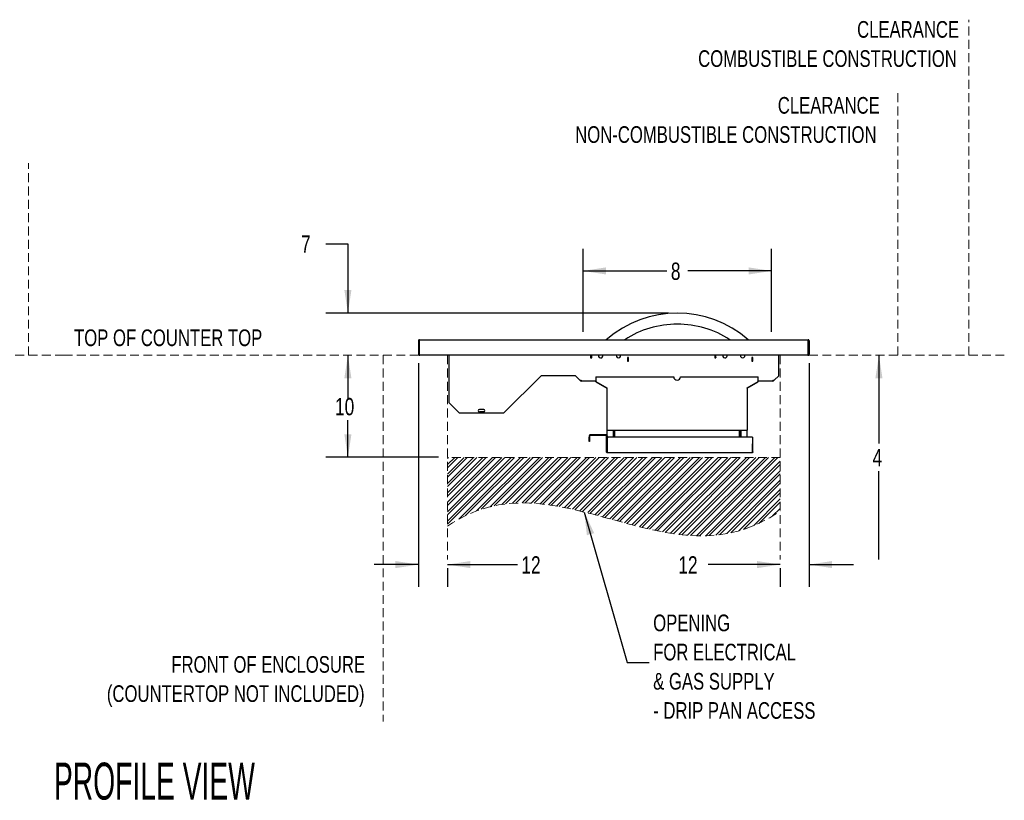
# Model space of a CAD drawing. Header units: inches. Extents: x 38 to 161, y 20 to 119.
# Tile 11 of 27: x 94 to 161, y 20 to 72. Entities that reach past the tile are written whole.
import ezdxf

# ---------------------------------------------------------------- set-up
doc = ezdxf.new("R2010")
doc.units = ezdxf.units.IN
doc.header["$LTSCALE"] = 12
doc.header["$MEASUREMENT"] = 0
doc.linetypes.add('HIDDEN', pattern=[0.075, 0.05, -0.025])
doc.layers.add('FORMAT', color=7, linetype='Continuous')
doc.styles.add('SLDTEXTSTYLE0', font='TXT', dxfattribs={"width": 0.75})
doc.styles.add('SLDTEXTSTYLE1', font='TXT', dxfattribs={"width": 0.571429})
doc.dimstyles.new('SLDDIMSTYLE0', dxfattribs={"dimtxt": 1.17, "dimasz": 1.56, "dimexe": 0, "dimexo": 0.0625, "dimgap": 0.2925, "dimtad": 0, "dimtih": 1, "dimtoh": 1, "dimdec": 3, "dimlfac": 0.833333, "dimrnd": 1e-09, "dimzin": 12, "dimdsep": 46, "dimlunit": 5, "dimtxsty": 'SLDTEXTSTYLE0', "dimsah": 1, "dimcen": 0.09, "dimadec": 0, "dimazin": 3, "dimtfac": 1, "dimtdec": 3, "dimtofl": 0, "dimtmove": 0, "dimatfit": 3, "dimfxl": 0, "dimfrac": 2, "dimtolj": 1, "dimtzin": 12, "dimarcsym": 0})
doc.dimstyles.new('SLDDIMSTYLE1', dxfattribs={"dimtxt": 1.17, "dimasz": 1.56, "dimexe": 0, "dimexo": 0.0625, "dimgap": 0.2925, "dimtad": 0, "dimtih": 1, "dimtoh": 1, "dimdec": 3, "dimlfac": 0.833333, "dimrnd": 1e-09, "dimzin": 12, "dimdsep": 46, "dimlunit": 5, "dimtxsty": 'SLDTEXTSTYLE0', "dimsah": 1, "dimcen": 0.09, "dimadec": 0, "dimazin": 3, "dimtfac": 1, "dimtdec": 3, "dimtmove": 0, "dimatfit": 0, "dimfxl": 0, "dimfrac": 2, "dimtolj": 1, "dimtzin": 12, "dimarcsym": 0})
doc.dimstyles.new('SLDDIMSTYLE2', dxfattribs={"dimtxt": 0.18, "dimasz": 1.56, "dimexe": 0, "dimexo": 0.0625, "dimgap": 0, "dimtad": 0, "dimtih": 1, "dimtoh": 1, "dimdec": 0, "dimrnd": 1e-09, "dimzin": 0, "dimdsep": 46, "dimlunit": 5, "dimtxsty": 'Standard', "dimsah": 1, "dimcen": 0.09, "dimadec": 0, "dimazin": 0, "dimtfac": 1.56, "dimtdec": 0, "dimtofl": 0, "dimtmove": 0, "dimatfit": 3, "dimfxl": 0, "dimfrac": 2, "dimtolj": 1, "dimtzin": 0, "dimarcsym": 0})
doc.dimstyles.new('SLDDIMSTYLE3', dxfattribs={"dimtxt": 1.17, "dimasz": 1.56, "dimexe": 0, "dimexo": 0.0625, "dimgap": 0.2925, "dimtad": 0, "dimtih": 1, "dimtoh": 1, "dimdec": 3, "dimlfac": 0.833333, "dimrnd": 1e-09, "dimzin": 12, "dimdsep": 46, "dimlunit": 5, "dimtxsty": 'SLDTEXTSTYLE0', "dimblk1": 'NONE', "dimsah": 1, "dimcen": 0.09, "dimse2": 1, "dimadec": 0, "dimazin": 3, "dimtfac": 1, "dimtdec": 3, "dimtofl": 0, "dimtmove": 0, "dimatfit": 3, "dimldrblk": 'NONE', "dimfxl": 0, "dimfrac": 2, "dimtolj": 1, "dimtzin": 12, "dimarcsym": 0})
doc.dimstyles.new('SLDDIMSTYLE4', dxfattribs={"dimtxt": 1.17, "dimasz": 1.56, "dimexe": 0, "dimexo": 0.0625, "dimgap": 0.2925, "dimtad": 0, "dimtih": 1, "dimtoh": 1, "dimdec": 3, "dimlfac": 0.833333, "dimrnd": 1e-09, "dimzin": 12, "dimdsep": 46, "dimlunit": 5, "dimtxsty": 'SLDTEXTSTYLE0', "dimsah": 1, "dimcen": 0.09, "dimse2": 1, "dimadec": 0, "dimazin": 3, "dimtfac": 1, "dimtdec": 3, "dimtmove": 0, "dimatfit": 0, "dimfxl": 0, "dimfrac": 2, "dimtolj": 1, "dimtzin": 12, "dimarcsym": 0})

# ---------------------------------------------------------------- blocks, each defined once
blk = doc.blocks.new('SW_HATCH_1')
at = {"color": 0, "linetype": 'Continuous', "lineweight": 18}
for p, q in [((0, 0), (-0.494, -0.494)), ((0.636, 0), (-0.494, -1.131)), ((1.909, 0), (-0.494, -2.404)), ((2.546, 0), (-0.494, -3.04)), ((3.182, 0), (-0.494, -3.676)), ((3.818, 0), (-0.494, -4.313)), ((-0.424, 0), (-0.494, -0.07)), ((0.212, 0), (-0.494, -0.706)), ((0.849, 0), (-0.494, -1.343)), ((4.455, 0), (0.286, -4.169)), ((4.667, 0), (0.729, -3.938)), ((10.394, 0), (7.07, -3.324)), ((11.031, 0), (7.603, -3.428)), ((11.667, 0), (8.125, -3.543)), ((12.304, 0), (8.638, -3.666)), ((12.94, 0), (9.146, -3.795)), ((13.364, 0), (9.481, -3.883)), ((15.91, 0), (11.48, -4.43)), ((16.546, 0), (11.982, -4.564)), ((17.183, 0), (12.489, -4.694)), ((17.819, 0), (13.002, -4.817)), ((18.455, 0), (13.522, -4.933)), ((19.092, 0), (14.053, -5.039)), ((19.728, 0), (14.596, -5.132)), ((20.365, 0), (15.156, -5.209)), ((21.001, 0), (15.735, -5.266)), ((21.637, 0), (16.339, -5.299)), ((1.273, 0), (-0.494, -1.767)), ((1.485, 0), (-0.494, -1.979)), ((2.121, 0), (-0.494, -2.616)), ((2.758, 0), (-0.494, -3.252)), ((3.394, 0), (-0.494, -3.888)), ((4.031, 0), (-0.494, -4.525)), ((5.091, 0), (1.471, -3.62)), ((5.303, 0), (1.797, -3.506)), ((5.728, 0), (2.391, -3.337)), ((5.94, 0), (2.666, -3.274)), ((6.364, 0), (3.183, -3.181)), ((6.576, 0), (3.428, -3.148)), ((7, 0), (3.897, -3.104)), ((7.212, 0), (4.122, -3.09)), ((7.637, 0), (4.557, -3.08)), ((7.849, 0), (4.768, -3.081)), ((8.273, 0), (5.179, -3.095)), ((8.485, 0), (5.379, -3.107)), ((8.91, 0), (5.77, -3.139)), ((9.122, 0), (5.962, -3.159)), ((9.546, 0), (6.339, -3.207)), ((9.758, 0), (6.525, -3.233)), ((10.182, 0), (6.89, -3.292)), ((10.819, 0), (7.427, -3.392)), ((11.455, 0), (7.952, -3.503)), ((12.092, 0), (8.468, -3.624)), ((12.728, 0), (9.009, -3.719)), ((13.576, 0), (9.648, -3.928)), ((14.001, 0), (9.982, -4.019)), ((14.213, 0), (10.148, -4.064)), ((14.637, 0), (10.481, -4.156)), ((14.849, 0), (10.647, -4.202)), ((15.274, 0), (10.98, -4.294)), ((15.486, 0), (11.146, -4.339)), ((16.122, 0), (11.647, -4.475)), ((16.758, 0), (12.151, -4.608)), ((17.395, 0), (12.659, -4.736)), ((18.031, 0), (13.174, -4.857)), ((18.668, 0), (13.698, -4.97)), ((19.304, 0), (14.233, -5.071)), ((19.94, 0), (14.781, -5.159)), ((20.577, 0), (15.346, -5.231)), ((21.213, 0), (15.933, -5.28)), ((21.85, 0), (16.547, -5.303)), ((22.006, -0.268), (16.975, -5.299)), ((22.006, -0.48), (17.196, -5.29)), ((22.006, -0.905), (17.654, -5.256)), ((22.006, -1.117), (17.893, -5.23)), ((22.006, -1.541), (18.393, -5.154)), ((22.006, -1.753), (18.656, -5.103)), ((22.006, -2.177), (19.218, -4.965)), ((22.006, -2.39), (19.522, -4.873)), ((22.006, -2.814), (20.191, -4.628)), ((22.006, -3.026), (20.571, -4.461)), ((22.006, -3.45), (21.493, -3.963))]:
    blk.add_line(p, q, dxfattribs=at)
blk = doc.blocks.new('_D_8')
at = {"layer": 'FORMAT'}
for p, q in [((152.191, 49.574), (152.191, 43.621)), ((152.191, 35.777), (152.191, 41.73))]:
    blk.add_line(p, q, dxfattribs=at)
blk.add_solid([(152.191, 49.574), (151.951, 48.014), (152.431, 48.014)], dxfattribs=at)
at = {"layer": 'FORMAT', "insert": (151.754, 43.238), "char_height": 1.17, "attachment_point": 1, "style": 'SLDTEXTSTYLE0'}
blk.add_mtext('4', dxfattribs=at)
blk = doc.blocks.new('_None')
blk = doc.blocks.new('_D_9')
at = {"layer": 'FORMAT'}
for p, q in [((121.066, 49.044), (121.066, 33.93)), ((121.066, 35.43), (118.066, 35.43)), ((123.016, 35.43), (127.748, 35.43)), ((123.016, 35.177), (123.016, 33.93))]:
    blk.add_line(p, q, dxfattribs=at)
for points in [[(121.066, 35.43), (119.506, 35.67), (119.506, 35.19)], [(123.016, 35.43), (124.576, 35.19), (124.576, 35.67)]]:
    blk.add_solid(points, dxfattribs=at)
at = {"layer": 'FORMAT', "insert": (128.013, 35.993), "char_height": 1.17, "attachment_point": 1, "style": 'SLDTEXTSTYLE0'}
blk.add_mtext('12', dxfattribs=at)
blk = doc.blocks.new('_D_10')
at = {"layer": 'FORMAT'}
for p, q in [((147.466, 49.044), (147.466, 33.93)), ((145.516, 35.43), (140.639, 35.43)), ((147.466, 35.43), (150.466, 35.43)), ((145.516, 35.177), (145.516, 33.93))]:
    blk.add_line(p, q, dxfattribs=at)
for points in [[(145.516, 35.43), (143.956, 35.67), (143.956, 35.19)], [(147.466, 35.43), (149.026, 35.19), (149.026, 35.67)]]:
    blk.add_solid(points, dxfattribs=at)
at = {"layer": 'FORMAT', "insert": (138.625, 35.993), "char_height": 1.17, "attachment_point": 1, "style": 'SLDTEXTSTYLE0'}
blk.add_mtext('12', dxfattribs=at)
blk = doc.blocks.new('_D_11')
at = {"layer": 'FORMAT'}
for p, q in [((114.789, 57.111), (116.289, 57.111)), ((116.289, 57.111), (116.289, 52.424)), ((137.96, 52.424), (114.789, 52.424)), ((116.289, 49.574), (116.289, 46.574))]:
    blk.add_line(p, q, dxfattribs=at)
for points in [[(116.289, 52.424), (116.529, 53.984), (116.049, 53.984)], [(116.289, 49.574), (116.049, 48.014), (116.529, 48.014)]]:
    blk.add_solid(points, dxfattribs=at)
at = {"layer": 'FORMAT', "insert": (113.119, 57.673), "char_height": 1.17, "attachment_point": 1, "style": 'SLDTEXTSTYLE0'}
blk.add_mtext('7', dxfattribs=at)
blk = doc.blocks.new('_D_12')
at = {"layer": 'FORMAT'}
for p, q in [((116.289, 49.574), (116.289, 47.071)), ((116.289, 42.676), (116.289, 45.179)), ((122.416, 42.676), (114.789, 42.676))]:
    blk.add_line(p, q, dxfattribs=at)
for points in [[(116.289, 49.574), (116.049, 48.014), (116.529, 48.014)], [(116.289, 42.676), (116.529, 44.236), (116.049, 44.236)]]:
    blk.add_solid(points, dxfattribs=at)
at = {"layer": 'FORMAT', "insert": (115.415, 46.687), "char_height": 1.17, "attachment_point": 1, "style": 'SLDTEXTSTYLE0'}
blk.add_mtext('10', dxfattribs=at)
blk = doc.blocks.new('_D_13')
at = {"layer": 'FORMAT'}
for p, q in [((132.185, 51.154), (132.185, 56.77)), ((144.935, 51.154), (144.935, 56.77)), ((132.185, 55.27), (137.858, 55.27)), ((144.935, 55.27), (139.263, 55.27))]:
    blk.add_line(p, q, dxfattribs=at)
for points in [[(132.185, 55.27), (133.745, 55.03), (133.745, 55.51)], [(144.935, 55.27), (143.375, 55.51), (143.375, 55.03)]]:
    blk.add_solid(points, dxfattribs=at)
at = {"layer": 'FORMAT', "insert": (138.123, 55.832), "char_height": 1.17, "attachment_point": 1, "style": 'SLDTEXTSTYLE0'}
blk.add_mtext('8', dxfattribs=at)
blk = doc.blocks.new('SW_NOTE_0_6')
at = {"layer": 'FORMAT', "color": 0, "char_height": 1.125, "attachment_point": 1, "style": 'SLDTEXTSTYLE0'}
for s, insert in [('OPENING', (0.264, 3.239)), ('FOR ELECTRICAL', (0.264, 1.266)), ('& GAS SUPPLY', (0.264, -0.706)), ('- DRIP PAN ACCESS', (0.264, -2.679))]:
    blk.add_mtext(s, dxfattribs=dict(at, insert=insert))
blk = doc.blocks.new('SW_NOTE_0_7')
at = {"layer": 'FORMAT', "color": 0, "char_height": 1.125, "attachment_point": 3, "style": 'SLDTEXTSTYLE0'}
for s, insert in [('CLEARANCE', (8.613, 1.45)), ('NON-COMBUSTIBLE CONSTRUCTION', (8.392, -0.522))]:
    blk.add_mtext(s, dxfattribs=dict(at, insert=insert))
blk = doc.blocks.new('SW_NOTE_0_8')
at = {"layer": 'FORMAT', "color": 0, "char_height": 1.125, "attachment_point": 3, "style": 'SLDTEXTSTYLE0'}
for s, insert in [('CLEARANCE', (8.613, 1.45)), ('COMBUSTIBLE CONSTRUCTION', (8.459, -0.522))]:
    blk.add_mtext(s, dxfattribs=dict(at, insert=insert))
blk = doc.blocks.new('SW_NOTE_0_9')
at = {"layer": 'FORMAT', "color": 0, "char_height": 1.125, "attachment_point": 3, "style": 'SLDTEXTSTYLE0'}
for s, insert in [('FRONT OF ENCLOSURE', (15.504, 1.45)), ('(COUNTERTOP NOT INCLUDED)', (15.469, -0.522))]:
    blk.add_mtext(s, dxfattribs=dict(at, insert=insert))

msp = doc.modelspace()

# ---------------------------------------------------------------- linework, layer by layer
at = {"color": 7, "linetype": 'Continuous', "lineweight": 25}
for p, q in [((121.1358, 50.624), (147.3966, 50.624)), ((121.0662, 50.5544), (121.0662, 49.6436)), ((121.0662, 50.5544), (121.1118, 50.5544)), ((121.1118, 50.5544), (121.1118, 49.6436)), ((121.1161, 49.6436), (121.1161, 50.5544)), ((147.4164, 49.6436), (147.4164, 50.5544)), ((147.4206, 50.5544), (147.4206, 49.6436)), ((147.4662, 50.5544), (147.4206, 50.5544)), ((147.4662, 50.5544), (147.4662, 49.6436)), ((121.1118, 49.6436), (121.0662, 49.6436)), ((121.1358, 49.574), (121.1358, 49.5826)), ((121.1358, 49.574), (121.1443, 49.574)), ((147.3881, 49.574), (121.1443, 49.574)), ((123.1152, 49.574), (123.1152, 46.3786)), ((132.7, 49.574), (132.7, 49.4072)), ((132.7, 49.4125), (132.712, 49.4092)), ((132.7, 49.4072), (132.7696, 49.4072)), ((132.712, 49.574), (132.712, 49.4192)), ((132.712, 49.4192), (132.7576, 49.4192)), ((132.712, 49.4192), (132.712, 49.4072)), ((132.7576, 49.4192), (132.7576, 49.574)), ((132.7576, 49.4192), (132.7576, 49.4072)), ((132.7696, 49.4072), (132.7696, 49.574)), ((133.5316, 49.5392), (133.5275, 49.574)), ((135.2632, 49.4312), (135.1936, 49.4312)), ((135.1936, 49.4312), (135.1936, 49.1672)), ((135.2056, 49.4312), (135.2056, 49.4192)), ((135.2512, 49.4192), (135.2056, 49.4192)), ((135.2056, 49.4192), (135.2056, 49.1792)), ((135.2512, 49.4312), (135.2512, 49.4192)), ((135.2512, 49.1792), (135.2512, 49.4192)), ((135.2632, 49.1672), (135.2632, 49.4312)), ((141.1, 49.574), (141.1, 49.4072)), ((141.1, 49.4072), (141.1696, 49.4072)), ((141.112, 49.574), (141.112, 49.4192)), ((141.112, 49.4192), (141.1576, 49.4192)), ((141.112, 49.4192), (141.112, 49.4072)), ((141.1576, 49.4192), (141.1576, 49.574)), ((141.1576, 49.4192), (141.1576, 49.4072)), ((141.1696, 49.4072), (141.1696, 49.574)), ((141.9316, 49.5392), (141.9275, 49.574)), ((143.6632, 49.4312), (143.5936, 49.4312)), ((143.5936, 49.4312), (143.5936, 49.1672)), ((143.6056, 49.4312), (143.6056, 49.4192)), ((143.6512, 49.4192), (143.6056, 49.4192)), ((143.6056, 49.4192), (143.6056, 49.1792)), ((143.6512, 49.4312), (143.6512, 49.4192)), ((143.6512, 49.1792), (143.6512, 49.4192)), ((143.6632, 49.1672), (143.6632, 49.4312)), ((145.4172, 48.1928), (145.4172, 49.574)), ((147.3881, 49.574), (147.3966, 49.574)), ((147.3966, 49.574), (147.3966, 49.5823)), ((147.4206, 49.6436), (147.4662, 49.6436)), ((135.1936, 49.1672), (135.2632, 49.1672)), ((135.2056, 49.1792), (135.2512, 49.1792)), ((135.2056, 49.1792), (135.2056, 49.1672)), ((135.2512, 49.1792), (135.2512, 49.1672)), ((143.5936, 49.1672), (143.6632, 49.1672)), ((143.6056, 49.1792), (143.6512, 49.1792)), ((143.6056, 49.1792), (143.6056, 49.1672)), ((143.6512, 49.1792), (143.6512, 49.1672)), ((126.8405, 45.6748), (129.3585, 48.1928)), ((131.6659, 48.1928), (129.3585, 48.1928)), ((131.9713, 47.888), (131.6659, 48.1928)), ((133.0516, 48.1184), (133.0516, 47.8064)), ((133.0516, 48.1184), (138.3166, 48.1184)), ((138.7666, 48.1184), (144.0316, 48.1184)), ((144.0316, 47.8064), (144.0316, 48.1184)), ((145.1124, 47.888), (145.4172, 48.1928)), ((131.9713, 47.888), (132.0649, 47.888)), ((132.0649, 47.8184), (132.0649, 47.888)), ((133.0516, 47.8184), (132.0649, 47.8184)), ((133.0477, 47.779), (133.0606, 47.8013)), ((133.0477, 47.779), (133.7923, 47.349)), ((133.0516, 47.8064), (133.8016, 47.3734)), ((133.7923, 47.349), (133.8016, 47.3652)), ((133.8016, 47.3734), (133.8016, 44.588)), ((143.2816, 47.3734), (144.0316, 47.8064)), ((143.2816, 47.3734), (143.2816, 44.588)), ((143.2909, 47.349), (143.2816, 47.3652)), ((143.2909, 47.349), (144.0355, 47.779)), ((144.0355, 47.779), (144.0226, 47.8013)), ((145.0182, 47.8184), (144.0316, 47.8184)), ((145.0182, 47.888), (145.1124, 47.888)), ((145.0182, 47.888), (145.0182, 47.8184)), ((123.1152, 46.3786), (123.819, 45.6748)), ((123.819, 45.6748), (126.8405, 45.6748)), ((125.4797, 45.8998), (125.1797, 45.8998)), ((125.4797, 45.7498), (125.1797, 45.7498)), ((132.6016, 44.1356), (132.6016, 44.0396)), ((132.6016, 43.7396), (132.6016, 44.0396)), ((132.6316, 44.1356), (132.6316, 44.0396)), ((132.6316, 44.0396), (132.6316, 43.7396)), ((133.7476, 44.1896), (132.6556, 44.1896)), ((133.7476, 44.1596), (132.6556, 44.1596)), ((133.7716, 43.0436), (133.7716, 44.1356)), ((133.8016, 44.588), (133.8016, 44.5184)), ((133.8016, 44.5184), (143.2816, 44.5184)), ((133.8016, 44.5184), (133.8016, 44.4944)), ((133.8016, 44.4944), (133.8016, 44.1836)), ((133.8016, 43.0436), (133.8016, 44.1356)), ((133.8058, 43.9856), (133.8058, 44.0396)), ((143.6373, 44.0396), (133.8058, 44.0396)), ((133.8076, 43.9856), (133.8058, 43.9856)), ((133.8076, 43.9856), (133.8076, 43.0436)), ((134.2396, 44.4944), (134.2396, 44.5184)), ((134.2396, 44.0396), (134.2396, 44.4944)), ((134.2543, 44.5184), (134.2543, 44.0846)), ((134.2543, 44.0396), (134.2543, 44.0846)), ((134.2999, 44.0846), (134.2999, 44.5184)), ((134.2999, 44.0846), (134.2999, 44.0396)), ((134.3146, 44.5184), (134.3146, 44.4944)), ((134.3146, 44.4944), (134.3146, 44.0396)), ((142.7686, 44.4944), (142.7686, 44.5184)), ((142.7686, 44.0396), (142.7686, 44.4944)), ((142.7833, 44.5184), (142.7833, 44.0846)), ((142.7833, 44.0396), (142.7833, 44.0846)), ((142.8289, 44.0846), (142.8289, 44.5184)), ((142.8289, 44.0846), (142.8289, 44.0396)), ((142.8436, 44.5184), (142.8436, 44.4944)), ((142.8436, 44.4944), (142.8436, 44.0396)), ((143.2816, 44.588), (143.2816, 44.5184)), ((143.2816, 44.4944), (143.2816, 44.5184)), ((143.2816, 44.0396), (143.2816, 44.4944)), ((143.6356, 43.9856), (143.6356, 43.0436)), ((143.6373, 43.9856), (143.6356, 43.9856)), ((143.6373, 44.0396), (143.6373, 43.9856)), ((132.6316, 43.7396), (132.6016, 43.7396)), ((143.6416, 43.0436), (143.6416, 43.5896)), ((143.6416, 43.5896), (143.6716, 43.5896)), ((143.6716, 43.0436), (143.6716, 43.5896)), ((133.8016, 43.0436), (133.7716, 43.0436)), ((143.6176, 42.9896), (133.8256, 42.9896)), ((143.6716, 43.0436), (143.6416, 43.0436))]:
    msp.add_line(p, q, dxfattribs=at)
at = {"color": 7, "linetype": 'Continuous', "lineweight": 25, "flags": 128}
msp.add_lwpolyline([(132.061, 47.888), (132.0629, 47.886), (132.0649, 47.8841)], dxfattribs=at)
at = {"color": 7, "linetype": 'Continuous', "lineweight": 25}
for centre, radius, start, end in [((138.5602, 45.124), 7.3, 48.889007, 131.11158), ((138.5602, 45.124), 6.55, 90, 122.89099), ((138.5602, 45.124), 6.55, 57.108107, 90), ((133.3816, 49.5392), 0.15, 166.585151, 0), ((134.5816, 49.5392), 0.15, 166.585151, 13.414849), ((141.7816, 49.5392), 0.15, 166.585151, 0), ((142.9816, 49.5392), 0.15, 166.585151, 13.414849), ((138.5416, 48.1184), 0.225, 180, 0), ((132.0649, 47.888), 0.0696, 180, 270), ((132.0649, 47.888), 0.024, 180, 270), ((132.0979, 47.9347), 0.0712, 220.983704, 242.433113), ((133.7803, 47.3283), 0.024, 27.43924, 60), ((143.3029, 47.3283), 0.024, 120, 152.56076), ((145.0182, 47.888), 0.0696, 270, 0), ((145.0182, 47.888), 0.024, 270, 0), ((123.5142, 46.0738), 0.0696, 208.143192, 241.856808), ((125.1797, 45.8248), 0.075, 90, 270), ((125.4797, 45.8248), 0.075, 270, 90), ((132.6556, 44.1356), 0.054, 90, 180), ((132.6556, 44.1356), 0.024, 90, 180), ((133.7476, 44.1356), 0.054, 0, 90), ((133.7476, 44.1356), 0.024, 0, 90), ((133.9516, 44.1836), 0.15, 180, 253.739795)]:
    msp.add_arc(centre, radius, start, end, dxfattribs=at)
for points, knots in [([(121.1358, 50.624), (121.1267, 50.624), (121.1176, 50.6222), (121.1008, 50.6153), (121.0931, 50.6101), (121.0802, 50.5972), (121.075, 50.5895), (121.068, 50.5727), (121.0662, 50.5636), (121.0662, 50.5544)], [0, 0, 0, 0, 0.25, 0.25, 0.5, 0.5, 0.75, 0.75, 1, 1, 1, 1]), ([(121.1161, 50.5544), (121.1177, 50.5636), (121.1194, 50.5727), (121.1227, 50.5895), (121.1243, 50.5972), (121.1276, 50.6101), (121.1292, 50.6153), (121.1325, 50.6222), (121.1342, 50.624), (121.1358, 50.624)], [0, 0, 0, 0, 0.25, 0.25, 0.5, 0.5, 0.75, 0.75, 1, 1, 1, 1]), ([(147.3966, 50.624), (147.3983, 50.624), (147.3999, 50.6222), (147.4032, 50.6153), (147.4049, 50.6101), (147.4082, 50.5972), (147.4098, 50.5895), (147.4131, 50.5727), (147.4147, 50.5636), (147.4164, 50.5544)], [0, 0, 0, 0, 0.25, 0.25, 0.5, 0.5, 0.75, 0.75, 1, 1, 1, 1]), ([(147.4662, 50.5544), (147.4662, 50.5636), (147.4644, 50.5727), (147.4574, 50.5895), (147.4523, 50.5972), (147.4394, 50.6101), (147.4317, 50.6153), (147.4148, 50.6222), (147.4057, 50.624), (147.3966, 50.624)], [0, 0, 0, 0, 0.25, 0.25, 0.5, 0.5, 0.75, 0.75, 1, 1, 1, 1]), ([(121.1193, 50.5717), (121.1191, 50.5716), (121.1164, 50.5698), (121.113, 50.5637), (121.1122, 50.5575), (121.1118, 50.5544)], [0, 0, 0, 0, 0.0257333, 0.5128666, 1, 1, 1, 1]), ([(147.4206, 50.5544), (147.4202, 50.5575), (147.4194, 50.5637), (147.4161, 50.5698), (147.4133, 50.5716), (147.4132, 50.5717)], [0, 0, 0, 0, 0.4871334, 0.9742667, 1, 1, 1, 1]), ([(121.0662, 49.6436), (121.0662, 49.6391), (121.0667, 49.6345), (121.0685, 49.6256), (121.0698, 49.6212), (121.0733, 49.6128), (121.0754, 49.6088), (121.0805, 49.6012), (121.0834, 49.5976), (121.093, 49.588), (121.1008, 49.5828), (121.1175, 49.5759), (121.1266, 49.574), (121.1358, 49.574)], [0, 0, 0, 0, 0.125, 0.125, 0.25, 0.25, 0.375, 0.375, 0.5, 0.5, 0.75, 0.75, 1, 1, 1, 1]), ([(121.1118, 49.6436), (121.1122, 49.6405), (121.113, 49.6344), (121.1168, 49.6278), (121.1202, 49.6257), (121.1209, 49.6253)], [0, 0, 0, 0, 0.44227322, 0.88454644, 1, 1, 1, 1]), ([(121.1443, 49.574), (121.1431, 49.574), (121.142, 49.5745), (121.1396, 49.5763), (121.1384, 49.5776), (121.1361, 49.5811), (121.1349, 49.5832), (121.1326, 49.5883), (121.1314, 49.5912), (121.1279, 49.6008), (121.1255, 49.6086), (121.1208, 49.6253), (121.1184, 49.6345), (121.1161, 49.6436)], [0, 0, 0, 0, 0.125, 0.125, 0.25, 0.25, 0.375, 0.375, 0.5, 0.5, 0.75, 0.75, 1, 1, 1, 1]), ([(147.4164, 49.6436), (147.4152, 49.6391), (147.414, 49.6345), (147.4117, 49.6256), (147.4105, 49.6212), (147.4081, 49.6128), (147.407, 49.6088), (147.4046, 49.6012), (147.4034, 49.5976), (147.3999, 49.588), (147.3976, 49.5828), (147.3929, 49.5759), (147.3905, 49.574), (147.3881, 49.574)], [0, 0, 0, 0, 0.125, 0.125, 0.25, 0.25, 0.375, 0.375, 0.5, 0.5, 0.75, 0.75, 1, 1, 1, 1]), ([(147.3966, 49.574), (147.4012, 49.574), (147.4057, 49.5745), (147.4147, 49.5763), (147.4191, 49.5776), (147.4275, 49.5811), (147.4315, 49.5832), (147.439, 49.5883), (147.4426, 49.5912), (147.4523, 49.6008), (147.4574, 49.6086), (147.4644, 49.6253), (147.4662, 49.6345), (147.4662, 49.6436)], [0, 0, 0, 0, 0.125, 0.125, 0.25, 0.25, 0.375, 0.375, 0.5, 0.5, 0.75, 0.75, 1, 1, 1, 1]), ([(147.4115, 49.6253), (147.4122, 49.6257), (147.4156, 49.6278), (147.4195, 49.6344), (147.4202, 49.6405), (147.4206, 49.6436)], [0, 0, 0, 0, 0.1174412, 0.5587206, 1, 1, 1, 1]), ([(133.8256, 42.9896), (133.8184, 42.9905), (133.804, 42.9922), (133.7859, 43.0051), (133.7738, 43.0231), (133.7723, 43.037), (133.7716, 43.0436)], [0, 0, 0, 0, 0.2546741, 0.5095659, 0.7644589, 1, 1, 1, 1]), ([(133.8118, 43.0243), (133.8084, 43.0274), (133.8027, 43.0327), (133.8019, 43.0404), (133.8016, 43.0436)], [0, 0, 0, 0, 0.5838363, 1, 1, 1, 1]), ([(143.6716, 43.0436), (143.6707, 43.0364), (143.6691, 43.022), (143.6561, 43.0039), (143.6381, 42.9919), (143.6243, 42.9904), (143.6176, 42.9896)], [0, 0, 0, 0, 0.2546717, 0.5095635, 0.7644564, 1, 1, 1, 1]), ([(143.6416, 43.0436), (143.641, 43.0388), (143.64, 43.0311), (143.6339, 43.027), (143.6316, 43.0255)], [0, 0, 0, 0, 0.6394649, 1, 1, 1, 1])]:
    msp.add_open_spline(points, degree=3, knots=knots, dxfattribs=at)
for points in [[(133.8076, 43.0436), (133.8091, 43.0366), (133.8121, 43.0224), (133.8166, 43.0046), (133.8211, 42.9921), (133.8241, 42.9905), (133.8256, 42.9896)], [(143.6176, 42.9896), (143.6191, 42.9905), (143.6221, 42.9921), (143.6266, 43.0046), (143.6311, 43.0224), (143.6341, 43.0366), (143.6356, 43.0436)]]:
    msp.add_open_spline(points, degree=3, dxfattribs=at)
at = {"layer": 'FORMAT', "linetype": 'HIDDEN', "lineweight": 18}
for p, q in [((158.2662, 49.574), (158.2662, 72.2438)), ((153.4662, 49.574), (153.4662, 67.273)), ((94.7031, 49.574), (94.7031, 62.5449)), ((97.1031, 49.574), (40.1031, 49.574)), ((160.6662, 49.574), (97.1031, 49.574)), ((118.6662, 49.574), (118.6662, 24.8252)), ((123.0162, 49.574), (123.0162, 35.777)), ((145.5162, 49.574), (145.5162, 35.777)), ((145.5162, 42.6755), (123.0162, 42.6755))]:
    msp.add_line(p, q, dxfattribs=at)
at = {"layer": 'FORMAT', "color": 7, "linetype": 'HIDDEN', "lineweight": 18}
msp.add_open_spline([(123.0162, 38.0204), (130.3756, 43.1108), (137.9592, 33.7704), (145.5162, 39.0485)], degree=3, dxfattribs=at)

# ---------------------------------------------------------------- block references
at = {"color": 7, "linetype": 'Continuous', "lineweight": 18}
msp.add_blockref('SW_HATCH_1', (123.5106, 42.6755), dxfattribs=at)
at = {"layer": 'FORMAT'}
for name, p in [('SW_NOTE_0_8', (148.9982, 70.7014)), ('SW_NOTE_0_7', (143.6366, 65.5702)), ('SW_NOTE_0_6', (136.6637, 28.8135)), ('SW_NOTE_0_9', (101.9499, 27.7976))]:
    msp.add_blockref(name, p, dxfattribs=at)

# ---------------------------------------------------------------- texts
for s, insert, char_height, attachment_point, style in [('TOP OF COUNTER TOP', (104.1379, 51.3167), 1.125, 2, 'SLDTEXTSTYLE0'), ('FRONT VIEW                                                PROFILE VIEW', (58.9461, 22.0483), 2.5, 1, 'SLDTEXTSTYLE1')]:
    msp.add_mtext(s, dxfattribs=dict(at, insert=insert, char_height=char_height, attachment_point=attachment_point, style=style))

# ---------------------------------------------------------------- dimensions: what is measured, and where the dimension line sits
for base, p1, p2, text, dimstyle, picture, middle in [((116.2888, 49.574), (138.5602, 52.424), (97.1031, 49.574), '7', 'SLDDIMSTYLE4', '_D_11', (116.2888, 57.111)), ((116.2888, 42.6755), (97.1031, 49.574), (123.0162, 42.6755), '10', 'SLDDIMSTYLE0', '_D_12', (116.2888, 46.1248)), ((152.1906, 49.574), (145.5162, 35.777), (160.6662, 49.574), '4', 'SLDDIMSTYLE3', '_D_8', (152.1906, 42.6755))]:
    dim = msp.add_linear_dim(base=base, p1=p1, p2=p2, angle=90, text=text, dimstyle=dimstyle, dxfattribs=at)
    dim.commit()
    dim.dimension.update_dxf_attribs({"geometry": picture, "text_midpoint": middle, "dimtype": 160})
for base, p1, p2, text, dimstyle, picture, middle in [((144.9352, 55.2698), (132.1852, 50.5544), (144.9352, 50.5544), '8', 'SLDDIMSTYLE0', '_D_13', (138.5602, 55.2698)), ((123.0162, 35.4305), (121.0662, 49.6436), (123.0162, 35.777), '12', 'SLDDIMSTYLE1', '_D_9', (128.887, 35.4305)), ((147.4662, 35.4305), (145.5162, 35.777), (147.4662, 49.6436), '12', 'SLDDIMSTYLE1', '_D_10', (139.4991, 35.4305))]:
    dim = msp.add_linear_dim(base=base, p1=p1, p2=p2, text=text, dimstyle=dimstyle, dxfattribs=at)
    dim.commit()
    dim.dimension.update_dxf_attribs({"geometry": picture, "text_midpoint": middle, "dimtype": 160})

# ---------------------------------------------------------------- leaders
msp.add_leader([(132.2671, 38.9805), (135.1637, 28.8135), (136.6637, 28.8135)], dimstyle='SLDDIMSTYLE2', dxfattribs=at)

doc.saveas('drawing.dxf')
